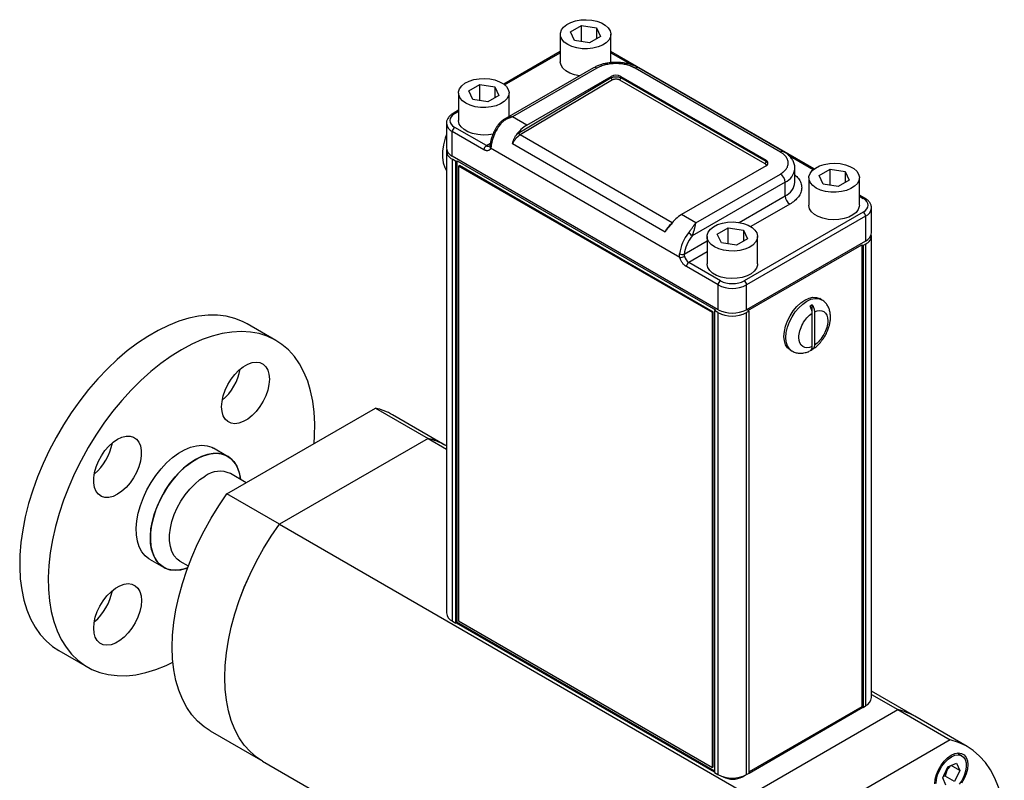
# Model space of a CAD drawing. Header units: inches. Extents: x 6.3 to 30.5, y 2.9 to 18.1.
# Tile 6 of 6: x 25.2 to 29.8, y 14.6 to 18.1. Entities that reach past the tile are written whole.
import ezdxf

# ---------------------------------------------------------------- set-up
doc = ezdxf.new("R2010")
doc.units = ezdxf.units.IN
doc.header["$MEASUREMENT"] = 0

msp = doc.modelspace()

# ---------------------------------------------------------------- linework, layer by layer
at = {"color": 7, "linetype": 'Continuous', "lineweight": 25}
for p, q in [((27.7818, 18.044), (27.8328, 18.0734)), ((27.8328, 18.0734), (27.9025, 18.0627)), ((27.8328, 17.9987), (27.8328, 18.0734)), ((27.9025, 18.0627), (27.9212, 18.0224)), ((27.9025, 18.0627), (27.9025, 18.0116)), ((27.7343, 18.0332), (27.7343, 17.9056)), ((27.8005, 18.0037), (27.7818, 18.044)), ((27.8702, 17.993), (27.8005, 18.0037)), ((27.9212, 18.0224), (27.8702, 17.993)), ((27.9687, 17.9056), (27.9687, 18.0332)), ((27.7343, 17.953), (27.4722, 17.8016)), ((27.476, 17.7986), (27.7343, 17.9477)), ((28.9117, 17.4085), (27.9687, 17.953)), ((27.9687, 17.9477), (28.0685, 17.89)), ((27.8886, 17.8774), (27.4749, 17.6386)), ((27.9042, 17.8758), (27.5126, 17.6498)), ((28.7552, 17.4866), (28.081, 17.8758)), ((28.7708, 17.4882), (28.0966, 17.8774)), ((27.9705, 17.831), (27.5421, 17.575)), ((27.9759, 17.8218), (27.5475, 17.5659)), ((27.5789, 17.6115), (27.9705, 17.8376)), ((27.9705, 17.831), (27.9705, 17.8376)), ((28.0095, 17.8222), (28.6837, 17.4329)), ((28.0147, 17.8376), (28.6889, 17.4483)), ((28.0147, 17.8313), (28.0147, 17.8376)), ((28.6889, 17.4421), (28.0147, 17.8313)), ((27.3094, 17.7713), (27.3605, 17.8008)), ((27.3281, 17.7311), (27.3094, 17.7713)), ((27.3605, 17.8008), (27.4302, 17.79)), ((27.3605, 17.7261), (27.3605, 17.8008)), ((27.4302, 17.79), (27.4489, 17.7497)), ((27.4302, 17.79), (27.4302, 17.739)), ((27.262, 17.7605), (27.262, 17.6329)), ((27.3978, 17.7203), (27.3281, 17.7311)), ((27.4489, 17.7497), (27.3978, 17.7203)), ((27.4963, 17.651), (27.4963, 17.7605)), ((27.262, 17.6803), (27.2365, 17.6656)), ((27.2444, 17.6648), (27.262, 17.675)), ((27.5789, 17.6115), (27.5126, 17.6498)), ((27.2058, 17.6202), (27.2058, 17.5051)), ((27.3911, 17.5163), (27.2444, 17.601)), ((27.2333, 17.4669), (27.2333, 17.5819)), ((27.38, 17.4972), (27.2333, 17.5819)), ((28.2536, 17.1582), (27.5475, 17.5659)), ((27.3911, 17.5163), (27.4101, 17.5273)), ((28.2883, 16.9979), (27.4111, 17.5043)), ((28.2201, 17.1156), (27.5123, 17.5242)), ((27.2058, 17.4914), (27.2058, 15.348)), ((28.4661, 16.7552), (27.2333, 17.4669)), ((27.2498, 17.4435), (27.2334, 17.453)), ((27.2334, 15.3096), (27.2334, 17.453)), ((28.7926, 17.472), (28.9079, 17.4055)), ((27.2498, 17.4435), (27.2551, 17.4466)), ((27.2498, 15.3001), (27.2498, 17.4435)), ((27.2551, 17.4466), (28.4547, 16.7541)), ((27.2551, 15.3032), (27.2551, 17.4466)), ((27.2627, 17.4218), (27.2663, 17.4238)), ((28.44, 16.7421), (27.2627, 17.4218)), ((27.2627, 17.4218), (27.2627, 15.311)), ((28.4436, 16.7442), (27.2663, 17.4238)), ((28.6889, 17.4228), (28.2973, 17.1968)), ((28.6889, 17.4421), (28.6889, 17.4483)), ((28.823, 17.3468), (28.823, 17.4101)), ((28.9351, 17.3782), (28.9861, 17.4077)), ((28.9861, 17.4077), (29.0558, 17.3969)), ((28.9861, 17.333), (28.9861, 17.4077)), ((28.3636, 17.1585), (28.7552, 17.3846)), ((28.8876, 17.3674), (28.8876, 17.2398)), ((28.9538, 17.338), (28.9351, 17.3782)), ((29.0558, 17.3969), (29.0745, 17.3566)), ((29.0558, 17.3969), (29.0558, 17.3459)), ((29.122, 17.2398), (29.122, 17.3674)), ((28.7773, 17.3463), (28.3459, 17.0973)), ((28.7773, 17.283), (28.7773, 17.3463)), ((29.0235, 17.3272), (28.9538, 17.338)), ((29.0745, 17.3566), (29.0235, 17.3272)), ((28.564, 17.1599), (28.7773, 17.283)), ((29.1474, 17.2725), (29.122, 17.2872)), ((29.122, 17.2819), (29.1396, 17.2717)), ((28.7994, 17.2447), (28.6188, 17.1405)), ((29.1781, 17.112), (29.1781, 17.2271)), ((28.3636, 17.1585), (28.2973, 17.1968)), ((29.1396, 17.2079), (28.5877, 16.8893)), ((29.1506, 17.1888), (28.5987, 16.8702)), ((29.1506, 17.1888), (29.1506, 17.0738)), ((28.4627, 17.1055), (28.5138, 17.135)), ((28.5138, 17.135), (28.5835, 17.1242)), ((28.5138, 17.0603), (28.5138, 17.135)), ((28.4153, 17.0947), (28.4153, 16.9672)), ((28.4814, 17.0653), (28.4627, 17.1055)), ((28.5835, 17.1242), (28.6022, 17.084)), ((28.5835, 17.1242), (28.5835, 17.0732)), ((28.6496, 16.9672), (28.6496, 17.0947)), ((29.1779, 14.9549), (29.1779, 17.0983)), ((28.3092, 17.0128), (28.4153, 17.074)), ((28.5511, 17.0545), (28.4814, 17.0653)), ((28.6022, 17.084), (28.5511, 17.0545)), ((29.1506, 17.0738), (28.5987, 16.7552)), ((28.605, 16.7512), (29.1335, 17.0563)), ((29.1335, 17.0563), (29.1388, 17.0533)), ((29.1335, 17.0563), (29.1335, 14.9129)), ((29.1503, 17.0599), (29.1388, 17.0533)), ((29.1388, 17.0533), (29.1388, 14.9099)), ((29.1503, 17.0599), (29.1503, 14.9165)), ((28.4153, 17.023), (28.3305, 16.974)), ((28.4661, 16.8702), (28.3194, 16.9549)), ((28.4772, 16.8893), (28.3305, 16.974)), ((28.4661, 16.7552), (28.4661, 16.8702)), ((28.5987, 16.7552), (28.5987, 16.8702)), ((28.9028, 16.7392), (28.9028, 16.778)), ((28.9468, 16.8014), (28.938, 16.8065)), ((28.44, 16.7421), (28.4436, 16.7442)), ((28.44, 14.6314), (28.44, 16.7421)), ((28.4436, 14.6334), (28.4436, 16.7442)), ((28.4547, 16.7541), (28.4494, 16.751)), ((28.4659, 16.7415), (28.4494, 16.751)), ((28.4494, 16.751), (28.4494, 14.6076)), ((28.4659, 16.7415), (28.4659, 14.5981)), ((28.6103, 16.7482), (28.5988, 16.7415)), ((28.5988, 14.5981), (28.5988, 16.7415)), ((28.6103, 16.7482), (28.605, 16.7512)), ((28.6103, 14.6047), (28.6103, 16.7482)), ((28.9028, 16.5846), (28.9028, 16.7392)), ((28.9135, 16.7453), (28.9135, 16.5907)), ((26.4143, 16.6128), (26.2821, 16.6891)), ((28.9028, 16.5703), (28.9028, 16.5846)), ((28.8005, 16.5683), (28.8094, 16.5632)), ((26.1875, 15.9003), (26.877, 16.2984)), ((26.877, 16.2984), (27.1206, 16.1578)), ((27.199, 16.1268), (26.9554, 16.2674)), ((27.1205, 16.1576), (26.431, 15.7595)), ((27.1206, 16.1578), (26.4311, 15.7597)), ((27.1205, 16.1576), (27.2058, 16.1083)), ((27.2058, 16.1227), (27.1989, 16.1266)), ((26.1909, 16.0746), (26.1255, 16.1124)), ((26.2772, 15.9521), (26.2039, 15.9944)), ((26.2772, 15.9521), (26.2039, 15.9944)), ((26.4311, 15.7597), (26.1875, 15.9003)), ((26.431, 15.7595), (28.6106, 14.5012)), ((25.8282, 15.5976), (25.8937, 15.5598)), ((25.9697, 15.5886), (26.0084, 15.5663)), ((25.9697, 15.5886), (26.0084, 15.5663)), ((27.2334, 15.3096), (27.2498, 15.3001)), ((27.2627, 15.311), (28.44, 14.6314)), ((27.2551, 15.3032), (27.2498, 15.3001)), ((27.2526, 15.3017), (28.4494, 14.6109)), ((28.4494, 14.6137), (27.2551, 15.3032)), ((25.4072, 15.1735), (25.5394, 15.0972)), ((29.3786, 14.8683), (29.1779, 14.9842)), ((29.1779, 14.9699), (29.3002, 14.8993)), ((29.1335, 14.9129), (28.6103, 14.6109)), ((28.6103, 14.6051), (29.1385, 14.9101)), ((28.6106, 14.5012), (29.3002, 14.8993)), ((29.1388, 14.9099), (29.1335, 14.9129)), ((29.1388, 14.9099), (29.1503, 14.9165)), ((29.3002, 14.8993), (29.5438, 14.7587)), ((29.6222, 14.7277), (29.3786, 14.8683)), ((26.109, 14.8013), (26.3435, 14.666)), ((29.5438, 14.7587), (28.8542, 14.3606)), ((29.5974, 14.685), (29.575, 14.6979)), ((26.3525, 14.6605), (28.5322, 13.4022)), ((28.4436, 14.6334), (28.44, 14.6314)), ((29.5084, 14.5828), (29.5329, 14.6337)), ((29.5263, 14.6099), (29.5337, 14.6253)), ((29.5329, 14.6337), (29.5727, 14.6506)), ((29.541, 14.6372), (29.5337, 14.6253)), ((29.5881, 14.6166), (29.5476, 14.64)), ((29.5727, 14.6506), (29.5881, 14.6166)), ((28.4494, 14.6076), (28.4659, 14.5981)), ((28.4879, 14.5887), (28.4906, 14.5871)), ((28.4906, 14.5878), (28.4906, 14.5871)), ((28.579, 14.5871), (28.5916, 14.5944)), ((28.579, 14.5871), (28.579, 14.5894)), ((28.5988, 14.5981), (28.6103, 14.6047)), ((29.5237, 14.5488), (29.5084, 14.5828)), ((29.5195, 14.5911), (29.5112, 14.5885)), ((29.5636, 14.5657), (29.5195, 14.5911)), ((29.5881, 14.6166), (29.5636, 14.5657))]:
    msp.add_line(p, q, dxfattribs=at)
at = {"color": 7, "linetype": 'Continuous', "lineweight": 25, "flags": 128}
for points in [[(27.7686, 17.9854), (27.7528, 17.9968), (27.7415, 18.0099), (27.7354, 18.0241), (27.7347, 18.0387), (27.7395, 18.0531), (27.7495, 18.0665), (27.7643, 18.0784), (27.7831, 18.0881), (27.8052, 18.0953), (27.8294, 18.0996), (27.8547, 18.1008), (27.8798, 18.0988), (27.9036, 18.0938), (27.9249, 18.0859), (27.9428, 18.0756), (27.9565, 18.0633), (27.9652, 18.0495), (27.9686, 18.035), (27.9666, 18.0205), (27.9591, 18.0065), (27.9467, 17.9937), (27.9298, 17.9828), (27.9092, 17.9743), (27.8859, 17.9685), (27.861, 17.9658), (27.8357, 17.9662), (27.8111, 17.9697), (27.7884, 17.9762), (27.7686, 17.9854)], [(27.8236, 17.8399), (27.8232, 17.84), (27.7994, 17.845), (27.7781, 17.8529), (27.7602, 17.8632), (27.7465, 17.8756), (27.7378, 17.8893), (27.7344, 17.9038), (27.7343, 17.9056)], [(27.2963, 17.7127), (27.2804, 17.7241), (27.2692, 17.7372), (27.263, 17.7514), (27.2623, 17.766), (27.2671, 17.7804), (27.2771, 17.7938), (27.2919, 17.8057), (27.3108, 17.8155), (27.3328, 17.8227), (27.3571, 17.827), (27.3823, 17.8281), (27.4074, 17.8262), (27.4312, 17.8211), (27.4526, 17.8132), (27.4705, 17.8029), (27.4841, 17.7906), (27.4929, 17.7768), (27.4963, 17.7624), (27.4942, 17.7478), (27.4868, 17.7338), (27.4743, 17.7211), (27.4574, 17.7102), (27.4368, 17.7016), (27.4135, 17.6958), (27.3887, 17.6931), (27.3633, 17.6935), (27.3387, 17.697), (27.316, 17.7035), (27.2963, 17.7127)], [(27.4221, 17.57), (27.4012, 17.5665), (27.376, 17.5653), (27.3509, 17.5673), (27.3271, 17.5723), (27.3057, 17.5802), (27.2878, 17.5906), (27.2742, 17.6029), (27.2654, 17.6166), (27.262, 17.6311), (27.262, 17.6329)], [(27.456, 17.6153), (27.454, 17.6164), (27.4522, 17.6172), (27.4509, 17.6176), (27.4499, 17.6176), (27.4494, 17.6173)], [(27.2058, 17.5684), (27.2, 17.551), (27.1922, 17.5203), (27.188, 17.4906), (27.1876, 17.4626), (27.191, 17.4371), (27.1981, 17.4146), (27.2058, 17.3998)], [(27.4142, 17.5188), (27.4122, 17.5201), (27.4108, 17.5216), (27.4099, 17.5231), (27.4095, 17.5246), (27.4096, 17.5252)], [(28.9219, 17.3196), (28.906, 17.331), (28.8948, 17.3441), (28.8887, 17.3583), (28.888, 17.3729), (28.8928, 17.3873), (28.9028, 17.4007), (28.9176, 17.4126), (28.9364, 17.4224), (28.9585, 17.4296), (28.9827, 17.4339), (29.008, 17.435), (29.0331, 17.4331), (29.0569, 17.428), (29.0782, 17.4201), (29.0961, 17.4098), (29.1098, 17.3975), (29.1185, 17.3837), (29.1219, 17.3693), (29.1199, 17.3547), (29.1124, 17.3407), (29.1, 17.328), (29.083, 17.3171), (29.0625, 17.3085), (29.0392, 17.3028), (29.0143, 17.3), (28.989, 17.3004), (28.9644, 17.3039), (28.9417, 17.3104), (28.9219, 17.3196)], [(29.122, 17.2398), (29.1216, 17.2343), (29.1168, 17.22), (29.1068, 17.2065), (29.092, 17.1947), (29.0732, 17.1849), (29.0511, 17.1777), (29.0269, 17.1734), (29.0016, 17.1722), (28.9765, 17.1742), (28.9527, 17.1792), (28.9314, 17.1871), (28.9135, 17.1975), (28.8998, 17.2098), (28.8911, 17.2235), (28.8876, 17.238), (28.8876, 17.2398)], [(28.4496, 17.0469), (28.4337, 17.0583), (28.4224, 17.0714), (28.4163, 17.0856), (28.4156, 17.1002), (28.4204, 17.1146), (28.4304, 17.128), (28.4452, 17.1399), (28.4641, 17.1497), (28.4861, 17.1569), (28.5104, 17.1612), (28.5356, 17.1624), (28.5607, 17.1604), (28.5845, 17.1553), (28.6059, 17.1475), (28.6238, 17.1371), (28.6374, 17.1248), (28.6462, 17.1111), (28.6496, 17.0966), (28.6475, 17.082), (28.6401, 17.068), (28.6276, 17.0553), (28.6107, 17.0444), (28.5901, 17.0359), (28.5668, 17.0301), (28.542, 17.0273), (28.5166, 17.0277), (28.492, 17.0312), (28.4693, 17.0377), (28.4496, 17.0469)], [(28.6496, 16.9672), (28.6492, 16.9617), (28.6445, 16.9473), (28.6345, 16.9339), (28.6197, 16.922), (28.6008, 16.9122), (28.5787, 16.905), (28.5545, 16.9007), (28.5293, 16.8995), (28.5042, 16.9015), (28.4804, 16.9066), (28.459, 16.9144), (28.4411, 16.9248), (28.4275, 16.9371), (28.4187, 16.9508), (28.4153, 16.9653), (28.4153, 16.9672)], [(28.8005, 16.5683), (28.8005, 16.5683), (28.7884, 16.5784), (28.7794, 16.5926), (28.7739, 16.6104), (28.772, 16.6313), (28.7739, 16.6543), (28.7794, 16.6785), (28.7884, 16.7031), (28.8005, 16.7271), (28.8152, 16.7496), (28.8321, 16.7696), (28.8503, 16.7866), (28.8693, 16.7997), (28.8882, 16.8085), (28.9065, 16.8126), (28.9233, 16.8119), (28.938, 16.8065)], [(28.8092, 16.5633), (28.7973, 16.5732), (28.7883, 16.5875), (28.7827, 16.6053), (28.7809, 16.6262), (28.7827, 16.6491), (28.7883, 16.6734), (28.7973, 16.698), (28.8094, 16.722), (28.8241, 16.7445), (28.8409, 16.7645), (28.8591, 16.7815), (28.8781, 16.7946), (28.8971, 16.8034), (28.9153, 16.8075), (28.9321, 16.8068), (28.9467, 16.8015)], [(26.2821, 16.6891), (26.2604, 16.7004), (26.2236, 16.7148), (26.1846, 16.7245), (26.1435, 16.7294), (26.1006, 16.7296), (26.0562, 16.7249), (26.0105, 16.7154), (25.9639, 16.7012), (25.9164, 16.6824), (25.8686, 16.6591), (25.8206, 16.6314), (25.7728, 16.5995), (25.7254, 16.5636), (25.6787, 16.5238), (25.633, 16.4805), (25.5886, 16.4339), (25.5457, 16.3843), (25.5046, 16.332), (25.4656, 16.2772), (25.4288, 16.2204), (25.3946, 16.1618), (25.363, 16.1019), (25.3344, 16.0409), (25.3088, 15.9792), (25.2864, 15.9173), (25.2674, 15.8555), (25.2519, 15.7941), (25.2399, 15.7335), (25.2316, 15.6741), (25.2269, 15.6163), (25.226, 15.5604), (25.2288, 15.5067), (25.2353, 15.4555), (25.2455, 15.4072), (25.2592, 15.3621), (25.2765, 15.3204), (25.2972, 15.2823), (25.3212, 15.2482), (25.3483, 15.2182), (25.3785, 15.1924), (25.4072, 15.1735)], [(26.592, 16.1339), (26.5945, 16.17), (26.5955, 16.226), (26.5927, 16.2797), (26.5862, 16.3308), (26.576, 16.3791), (26.5623, 16.4242), (26.545, 16.4659), (26.5243, 16.504), (26.5003, 16.5381), (26.4731, 16.5681), (26.443, 16.5939), (26.4101, 16.6152), (26.3746, 16.6319), (26.3366, 16.6439), (26.2965, 16.6512), (26.2545, 16.6538), (26.2109, 16.6515), (26.1658, 16.6444), (26.1195, 16.6326), (26.0725, 16.6161), (26.0248, 16.595), (25.9769, 16.5695)], [(25.9769, 16.5695), (25.9289, 16.5396), (25.8812, 16.5057), (25.8342, 16.4678), (25.7879, 16.4263), (25.7429, 16.3813), (25.6992, 16.3332), (25.6572, 16.2821), (25.6171, 16.2286), (25.5791, 16.1727), (25.5436, 16.115), (25.5107, 16.0557), (25.4806, 15.9951), (25.4534, 15.9338), (25.4294, 15.8719), (25.4087, 15.81), (25.3915, 15.7483), (25.3777, 15.6873), (25.3675, 15.6273), (25.361, 15.5687), (25.3582, 15.5117), (25.3592, 15.4569), (25.3638, 15.4044), (25.3722, 15.3546), (25.3841, 15.3079), (25.3997, 15.2644), (25.4187, 15.2245), (25.441, 15.1884), (25.4666, 15.1563), (25.4953, 15.1284), (25.5268, 15.1049), (25.5611, 15.0859), (25.5978, 15.0715), (25.6369, 15.0618), (25.6779, 15.0569), (25.7208, 15.0568), (25.7652, 15.0614), (25.8109, 15.0709), (25.8576, 15.0851), (25.905, 15.1039), (25.9369, 15.119)], [(26.3843, 16.4329), (26.3824, 16.4083), (26.3768, 16.3824), (26.3677, 16.356), (26.3554, 16.3301), (26.3403, 16.3055), (26.3229, 16.2831), (26.3039, 16.2635), (26.2838, 16.2476), (26.2634, 16.2358), (26.2433, 16.2286), (26.2243, 16.2261), (26.2069, 16.2285), (26.1918, 16.2357), (26.1795, 16.2474), (26.1704, 16.2632), (26.1648, 16.2827), (26.1629, 16.3051), (26.1648, 16.3297), (26.1704, 16.3556), (26.1795, 16.3819), (26.1918, 16.4079), (26.2069, 16.4325), (26.2243, 16.4549), (26.2433, 16.4744), (26.2634, 16.4903), (26.2838, 16.5021), (26.3039, 16.5094), (26.3229, 16.5118), (26.3403, 16.5094), (26.3554, 16.5023), (26.3677, 16.4906), (26.3768, 16.4747), (26.3824, 16.4553), (26.3843, 16.4329)], [(25.6801, 16.1541), (25.7004, 16.1637), (25.7201, 16.1686), (25.7384, 16.1686), (25.7547, 16.1638), (25.7684, 16.1543), (25.7792, 16.1405), (25.7865, 16.1228), (25.7903, 16.1018), (25.7903, 16.0782), (25.7865, 16.0528), (25.7792, 16.0266), (25.7684, 16.0003), (25.7547, 15.975), (25.7384, 15.9513), (25.7201, 15.9303), (25.7004, 15.9125), (25.6801, 15.8986), (25.6598, 15.889), (25.6401, 15.8841), (25.6218, 15.8841), (25.6055, 15.8889), (25.5918, 15.8984), (25.581, 15.9122), (25.5737, 15.9299), (25.5699, 15.951), (25.5699, 15.9745), (25.5737, 15.9999), (25.581, 16.0261), (25.5918, 16.0524), (25.6055, 16.0777), (25.6218, 16.1014), (25.6401, 16.1224), (25.6598, 16.1402), (25.6801, 16.1541)], [(25.8282, 15.5976), (25.8258, 15.599), (25.8076, 15.6133), (25.7925, 15.6319), (25.7807, 15.6545), (25.7724, 15.6807), (25.7677, 15.71), (25.7668, 15.7418), (25.7696, 15.7757), (25.7761, 15.811), (25.7862, 15.8471), (25.7997, 15.8833), (25.8163, 15.919), (25.8359, 15.9536), (25.8579, 15.9864), (25.8821, 16.0169), (25.9079, 16.0445), (25.935, 16.0687), (25.9628, 16.0891), (25.9909, 16.1053), (26.0187, 16.117), (26.0458, 16.1241), (26.0716, 16.1263), (26.0958, 16.1238), (26.1178, 16.1164), (26.1255, 16.1124)], [(26.0049, 15.5568), (25.9867, 15.5511), (25.9602, 15.5464), (25.9352, 15.5466), (25.912, 15.5515), (25.8912, 15.5613), (25.8731, 15.5756), (25.858, 15.5942), (25.8461, 15.6168), (25.8378, 15.6429), (25.8331, 15.6722), (25.8322, 15.7041), (25.835, 15.7379), (25.8415, 15.7732), (25.8516, 15.8093), (25.8651, 15.8455), (25.8818, 15.8813), (25.9013, 15.9158), (25.9233, 15.9487), (25.9475, 15.9791), (25.9733, 16.0067), (26.0004, 16.0309), (26.0282, 16.0513), (26.0563, 16.0675), (26.0841, 16.0792), (26.1112, 16.0863), (26.1371, 16.0886), (26.1612, 16.086), (26.1833, 16.0786), (26.2028, 16.0666), (26.2194, 16.0501), (26.2329, 16.0294), (26.243, 16.005), (26.2495, 15.9772), (26.2509, 15.9673)], [(26.2509, 15.9673), (26.2467, 15.9915), (26.2384, 16.0177), (26.2266, 16.0403), (26.2115, 16.0589), (26.1934, 16.0732), (26.1725, 16.0829), (26.1494, 16.0879), (26.1243, 16.088), (26.0978, 16.0834), (26.0703, 16.0739), (26.0423, 16.0599)], [(26.0423, 16.0599), (26.0143, 16.0416), (25.9867, 16.0193), (25.9602, 15.9933), (25.9352, 15.9642), (25.912, 15.9325), (25.8912, 15.8987), (25.8731, 15.8635), (25.858, 15.8275), (25.8461, 15.7912), (25.8378, 15.7555), (25.8331, 15.7208), (25.8322, 15.6878), (25.835, 15.6572), (25.8415, 15.6294), (25.8516, 15.605), (25.8651, 15.5843), (25.8818, 15.5679), (25.9013, 15.5558), (25.9233, 15.5484), (25.9475, 15.5459), (25.9733, 15.5481), (26.0004, 15.5552), (26.0049, 15.5568)], [(25.9697, 15.5886), (25.9573, 15.5975), (25.9434, 15.6131), (25.9326, 15.6326), (25.9253, 15.6557), (25.9216, 15.6819), (25.9216, 15.7104), (25.9253, 15.7408), (25.9326, 15.7724), (25.9434, 15.8043), (25.9573, 15.836), (25.9742, 15.8667), (25.9935, 15.8957), (26.0149, 15.9223), (26.038, 15.9461), (26.0621, 15.9664), (26.0868, 15.9828)], [(26.109, 14.8013), (26.0814, 14.8195), (26.0514, 14.8452), (26.0246, 14.8752), (26.0009, 14.9094), (25.9807, 14.9476), (25.9639, 14.9895), (25.9507, 15.0349), (25.9413, 15.0835), (25.9356, 15.1349), (25.9337, 15.1888), (25.9356, 15.245), (25.9413, 15.303), (25.9507, 15.3625), (25.9639, 15.423), (25.9807, 15.4843), (26.0009, 15.5459), (26.0246, 15.6074), (26.0514, 15.6684), (26.0814, 15.7286), (26.1141, 15.7876), (26.1496, 15.845), (26.1875, 15.9003)], [(26.3525, 14.6605), (26.3248, 14.6787), (26.2949, 14.7044), (26.2681, 14.7344), (26.2444, 14.7686), (26.2241, 14.8068), (26.2074, 14.8487), (26.1942, 14.8941), (26.1848, 14.9427), (26.1791, 14.9941), (26.1772, 15.048), (26.1791, 15.1042), (26.1848, 15.1622), (26.1942, 15.2217), (26.2074, 15.2822), (26.2241, 15.3435), (26.2444, 15.4051), (26.2681, 15.4666), (26.2949, 15.5276), (26.3248, 15.5878), (26.3576, 15.6468), (26.3931, 15.7042), (26.431, 15.7595)], [(26.3526, 14.6607), (26.3249, 14.6789), (26.295, 14.7045), (26.2682, 14.7346), (26.2445, 14.7688), (26.2242, 14.807), (26.2075, 14.8489), (26.1943, 14.8943), (26.1849, 14.9428), (26.1792, 14.9943), (26.1773, 15.0482), (26.1792, 15.1044), (26.1849, 15.1624), (26.1943, 15.2218), (26.2075, 15.2824), (26.2242, 15.3437), (26.2445, 15.4053), (26.2682, 15.4668), (26.295, 15.5278), (26.3249, 15.588), (26.3577, 15.647), (26.3932, 15.7043), (26.4311, 15.7597)], [(25.5694, 15.2771), (25.5713, 15.3017), (25.5769, 15.3276), (25.586, 15.354), (25.5983, 15.3799), (25.6134, 15.4045), (25.6308, 15.4269), (25.6498, 15.4464), (25.6699, 15.4623), (25.6903, 15.4741), (25.7104, 15.4814), (25.7294, 15.4839), (25.7468, 15.4815), (25.7619, 15.4743), (25.7742, 15.4626), (25.7833, 15.4467), (25.7889, 15.4273), (25.7908, 15.4049), (25.7889, 15.3803), (25.7833, 15.3544), (25.7742, 15.328), (25.7619, 15.3021), (25.7468, 15.2775), (25.7294, 15.2551), (25.7104, 15.2356), (25.6903, 15.2197), (25.6699, 15.2079), (25.6498, 15.2006), (25.6308, 15.1981), (25.6134, 15.2005), (25.5983, 15.2077), (25.586, 15.2194), (25.5769, 15.2353), (25.5713, 15.2547), (25.5694, 15.2771)], [(29.7943, 14.4101), (29.7899, 14.4456), (29.7805, 14.4941), (29.7673, 14.5395), (29.7506, 14.5814), (29.7303, 14.6196), (29.7067, 14.6538), (29.6798, 14.6838), (29.6499, 14.7095), (29.6171, 14.7306), (29.5816, 14.747), (29.5438, 14.7587)], [(29.4718, 14.5555), (29.4737, 14.5763), (29.4793, 14.5982), (29.4885, 14.6202), (29.5006, 14.6412), (29.5151, 14.6601), (29.5313, 14.676), (29.5483, 14.6881), (29.5653, 14.6957), (29.5815, 14.6985), (29.596, 14.6963), (29.6082, 14.6893), (29.6173, 14.6778), (29.623, 14.6624), (29.6249, 14.6439), (29.623, 14.6231), (29.6173, 14.6011), (29.6082, 14.5791), (29.596, 14.5581)], [(29.4787, 14.5561), (29.4799, 14.5754), (29.4848, 14.596), (29.4931, 14.6168), (29.5043, 14.6367), (29.518, 14.6546), (29.5332, 14.6695), (29.5493, 14.6807), (29.5653, 14.6875), (29.5804, 14.6896), (29.5938, 14.6868), (29.6047, 14.6793), (29.6126, 14.6675)], [(29.6126, 14.6675), (29.617, 14.6521), (29.6176, 14.6339), (29.6146, 14.6138), (29.608, 14.5929), (29.5981, 14.5725), (29.5856, 14.5535)]]:
    msp.add_lwpolyline(points, dxfattribs=at)
at = {"color": 7, "linetype": 'Continuous', "lineweight": 25}
for centre, radius, start, end in [((27.895, 17.8631), 0.0157, 54.3826, 114.3071), ((28.0901, 17.8631), 0.0157, 65.6929, 125.6174), ((27.9926, 17.7949), 0.048, 62.6098, 117.3902), ((27.9821, 17.8317), 0.0117, 183.6388, 237.5209), ((28.0031, 17.8318), 0.0116, 303.2296, 357.3477), ((27.2398, 17.6584), 0.00788, 54.4262, 113.8082), ((27.2528, 17.6249), 0.0472, 186.0665, 245.5931), ((27.2573, 17.5808), 0.024, 122.6054, 177.3946), ((27.6128, 17.4899), 0.2007, 141.3469, 171.7316), ((27.6661, 17.4682), 0.1678, 121.3291, 144.4669), ((27.5993, 17.4865), 0.0948, 123.1115, 156.5237), ((27.5538, 17.5758), 0.0117, 183.6388, 237.5209), ((27.2528, 17.5098), 0.0472, 185.6949, 245.6255), ((27.2504, 17.4937), 0.0441, 173.9568, 247.2222), ((27.404, 17.4961), 0.024, 122.6054, 177.3946), ((27.4002, 17.5288), 0.0154, 233.7696, 294.5479), ((27.4184, 17.5129), 0.0113, 161.5236, 229.8512), ((28.7644, 17.4738), 0.0158, 66.4092, 125.5547), ((28.6773, 17.4426), 0.0116, 303.2296, 357.3477), ((28.684, 17.4356), 0.0136, 290.7832, 69.2168), ((28.7447, 17.4181), 0.0788, 294.4278, 353.696), ((28.7293, 17.3441), 0.048, 2.6054, 57.3946), ((28.7448, 17.3546), 0.0786, 294.3745, 354.3051), ((28.8253, 17.2852), 0.048, 182.6054, 237.3946), ((29.1442, 17.2653), 0.00789, 66.4729, 125.5491), ((29.1321, 17.2311), 0.0461, 293.6623, 355.3572), ((28.3846, 17.0535), 0.1678, 121.3291, 144.4669), ((29.1266, 17.1877), 0.024, 2.6054, 57.3946), ((28.3095, 17.0763), 0.0977, 127.3576, 156.2577), ((28.4859, 16.9859), 0.2007, 141.3469, 171.7316), ((28.2973, 17.0562), 0.0636, 40.1488, 59.9207), ((29.1343, 17.1), 0.0432, 291.8022, 6.2323), ((29.1312, 17.1167), 0.0472, 294.3745, 354.3051), ((28.3005, 17.0393), 0.0279, 241.5927, 288.1806), ((28.291, 17.0358), 0.038, 265.919, 299.4457), ((28.357, 17.0151), 0.0488, 194.6814, 237.1122), ((28.3434, 16.9538), 0.024, 122.6054, 177.3946), ((28.4901, 16.8691), 0.024, 122.6054, 177.3946), ((28.5324, 16.9982), 0.1441, 242.6098, 297.3902), ((28.5747, 16.8691), 0.024, 2.6054, 57.3946), ((28.9575, 16.6711), 0.12, 117.0735, 122.9212), ((28.5323, 16.8698), 0.1445, 242.6097, 297.3903), ((28.5324, 16.8831), 0.1441, 242.6098, 297.3902), ((28.8376, 16.6711), 0.12, 297.0735, 302.9212), ((26.0013, 16.5262), 0.2524, 310.6335, 349.3719), ((26.8116, 16.0177), 0.2882, 60.0573, 76.8818), ((25.4078, 16.1836), 0.2524, 310.6335, 349.3719), ((27.0551, 15.8769), 0.2882, 60.0573, 76.8818), ((27.0553, 15.8776), 0.2877, 58.4576, 76.891), ((26.1552, 15.8893), 0.1159, 65.1337, 126.1767), ((25.4078, 15.4982), 0.2524, 310.6335, 349.3719), ((27.2529, 15.3527), 0.0473, 185.6948, 245.6253), ((29.1308, 14.9596), 0.0473, 294.3747, 354.3052), ((29.2348, 14.6186), 0.2882, 60.0573, 76.8818), ((29.4656, 14.65), 0.0724, 340.0881, 348.2838), ((28.5323, 14.7264), 0.1445, 242.6097, 297.3903), ((28.5348, 14.6724), 0.0961, 242.6097, 297.3903), ((29.4573, 14.6517), 0.0807, 314.5819, 328.7827)]:
    msp.add_arc(centre, radius, start, end, dxfattribs=at)
for points, knots in [([(27.9926, 17.9027), (27.9835, 17.9024), (27.9708, 17.9021), (27.9525, 17.8995), (27.9372, 17.8966), (27.92, 17.8916), (27.9034, 17.8854), (27.8935, 17.88), (27.8886, 17.8773)], [0, 0, 0, 0, 0.238102, 0.335275, 0.495326, 0.659658, 0.834455, 1, 1, 1, 1]), ([(28.081, 17.8758), (28.0799, 17.8765), (28.0777, 17.8777), (28.0743, 17.8794), (28.0708, 17.8811), (28.0671, 17.8827), (28.0614, 17.8851), (28.0532, 17.888), (28.0421, 17.8912), (28.0305, 17.8937), (28.014, 17.8962), (27.9926, 17.8975), (27.9711, 17.8962), (27.9547, 17.8937), (27.943, 17.8912), (27.9319, 17.888), (27.9229, 17.8848), (27.9155, 17.8817), (27.9097, 17.8789), (27.906, 17.8769), (27.9042, 17.8758)], [0, 0, 0, 0, 0.023336, 0.046629, 0.069911, 0.093212, 0.116565, 0.178302, 0.240092, 0.304403, 0.368768, 0.500006, 0.631244, 0.695555, 0.759919, 0.821657, 0.883446, 0.92231, 0.961113, 1, 1, 1, 1]), ([(28.0963, 17.8772), (28.0943, 17.8784), (28.0869, 17.8831), (28.0717, 17.8894), (28.0529, 17.8954), (28.0352, 17.8991), (28.0158, 17.902), (28.0016, 17.9024), (27.9926, 17.9027)], [0, 0, 0, 0, 0.071898, 0.269228, 0.474144, 0.624743, 0.761638, 1, 1, 1, 1]), ([(27.9759, 17.8218), (27.9763, 17.8221), (27.9773, 17.8227), (27.979, 17.8235), (27.981, 17.8242), (27.9841, 17.8251), (27.9881, 17.8259), (27.9927, 17.8262), (27.9972, 17.826), (28.0014, 17.8253), (28.005, 17.8242), (28.0074, 17.8233), (28.0088, 17.8225), (28.0095, 17.8222)], [0, 0, 0, 0, 0.052807, 0.110427, 0.172871, 0.240209, 0.391537, 0.500059, 0.608835, 0.759895, 0.848708, 0.928714, 1, 1, 1, 1]), ([(27.2367, 17.6655), (27.2358, 17.665), (27.2308, 17.6625), (27.2234, 17.6565), (27.2147, 17.6474), (27.2087, 17.6365), (27.2056, 17.627), (27.2062, 17.6214), (27.2063, 17.6199)], [0, 0, 0, 0, 0.047119, 0.257409, 0.472864, 0.692897, 0.920385, 1, 1, 1, 1]), ([(27.2444, 17.6648), (27.2297, 17.6564), (27.2215, 17.6449), (27.2215, 17.621), (27.2297, 17.6095), (27.2444, 17.601)], [0, 0, 0, 0, 0.5, 0.5, 1, 1, 1, 1]), ([(27.4749, 17.6386), (27.4702, 17.6357), (27.4606, 17.6297), (27.4532, 17.6215), (27.4494, 17.6173)], [0, 0, 0, 0, 0.487188, 1, 1, 1, 1]), ([(27.5126, 17.6498), (27.5116, 17.6495), (27.509, 17.6487), (27.5038, 17.647), (27.4968, 17.6444), (27.4891, 17.641), (27.4816, 17.637), (27.4746, 17.6326), (27.4685, 17.628), (27.4636, 17.6237), (27.4596, 17.6196), (27.4572, 17.6167), (27.456, 17.6153)], [0, 0, 0, 0, 0.046628, 0.125031, 0.250332, 0.385259, 0.500578, 0.630246, 0.749651, 0.835735, 0.91911, 1, 1, 1, 1]), ([(27.5126, 17.6498), (27.5112, 17.6497), (27.5085, 17.6494), (27.5046, 17.6489), (27.501, 17.6482), (27.4977, 17.6475), (27.4946, 17.6467), (27.4917, 17.6459), (27.4892, 17.645), (27.4869, 17.6442), (27.4848, 17.6434), (27.483, 17.6426), (27.4814, 17.6419), (27.4801, 17.6413), (27.479, 17.6408), (27.4781, 17.6403), (27.4775, 17.64), (27.4771, 17.6398), (27.4769, 17.6397), (27.4768, 17.6397)], [0, 0, 0, 0, 0.111989, 0.217049, 0.315321, 0.406914, 0.49191, 0.570365, 0.64231, 0.707754, 0.766689, 0.819094, 0.864935, 0.904174, 0.936769, 0.962679, 0.981874, 0.994324, 1, 1, 1, 1]), ([(27.4333, 17.5935), (27.4295, 17.5863), (27.4241, 17.5763), (27.4181, 17.5609), (27.4139, 17.5479), (27.4109, 17.5352), (27.4101, 17.5278), (27.4098, 17.5252)], [0, 0, 0, 0, 0.321366, 0.451587, 0.665578, 0.884262, 1, 1, 1, 1]), ([(27.4495, 17.6173), (27.4489, 17.6165), (27.4447, 17.6115), (27.4393, 17.6034), (27.4349, 17.596), (27.4333, 17.5935)], [0, 0, 0, 0, 0.105058, 0.690888, 1, 1, 1, 1]), ([(27.5123, 17.5242), (27.5127, 17.5258), (27.5134, 17.5285), (27.5143, 17.5322), (27.5155, 17.5362), (27.517, 17.5407), (27.519, 17.5463), (27.5213, 17.5516), (27.524, 17.5569), (27.5267, 17.5616), (27.5287, 17.5644), (27.5296, 17.5657)], [0, 0, 0, 0, 0.103438, 0.18667, 0.249696, 0.381921, 0.499629, 0.640136, 0.770202, 0.890058, 1, 1, 1, 1]), ([(27.4111, 17.5043), (27.4109, 17.5037), (27.4104, 17.5026), (27.4096, 17.501), (27.4086, 17.4996), (27.4076, 17.4982), (27.4058, 17.4964), (27.4031, 17.4944), (27.3991, 17.493), (27.3946, 17.4925), (27.3904, 17.493), (27.3866, 17.4941), (27.3833, 17.4954), (27.3811, 17.4966), (27.38, 17.4972)], [0, 0, 0, 0, 0.048984, 0.097724, 0.14639, 0.195159, 0.244202, 0.372023, 0.500031, 0.627852, 0.755859, 0.837333, 0.918445, 1, 1, 1, 1]), ([(27.4076, 17.5165), (27.4074, 17.5161), (27.4069, 17.5147), (27.4068, 17.5148), (27.4066, 17.5148), (27.4066, 17.5148)], [0, 0, 0, 0, 0.2866583, 0.8437762, 1, 1, 1, 1]), ([(27.4096, 17.5251), (27.4093, 17.5231), (27.4087, 17.5196), (27.408, 17.5175), (27.4077, 17.5165)], [0, 0, 0, 0, 0.5696093, 1, 1, 1, 1]), ([(27.4142, 17.5188), (27.414, 17.5179), (27.4138, 17.5161), (27.4134, 17.5135), (27.4129, 17.511), (27.4124, 17.5086), (27.4118, 17.5063), (27.4113, 17.505), (27.4111, 17.5043)], [0, 0, 0, 0, 0.168935, 0.33636, 0.502722, 0.668475, 0.834081, 1, 1, 1, 1]), ([(28.7552, 17.3846), (28.7562, 17.3852), (28.7584, 17.3865), (28.7614, 17.3884), (28.7644, 17.3904), (28.7671, 17.3925), (28.7713, 17.3959), (28.7763, 17.4006), (28.7818, 17.407), (28.7861, 17.4137), (28.7905, 17.4232), (28.7927, 17.4356), (28.7905, 17.448), (28.7861, 17.4575), (28.7818, 17.4642), (28.7763, 17.4706), (28.7707, 17.4758), (28.7653, 17.4801), (28.7605, 17.4834), (28.7569, 17.4856), (28.7552, 17.4866)], [0, 0, 0, 0, 0.0233358, 0.0466288, 0.0699105, 0.0932121, 0.1165649, 0.1783022, 0.2400921, 0.3044035, 0.3687678, 0.5000056, 0.6312435, 0.695555, 0.7599192, 0.8216565, 0.8834464, 0.92231, 0.9611128, 1, 1, 1, 1]), ([(28.8225, 17.4091), (28.8226, 17.4122), (28.823, 17.4217), (28.8187, 17.4369), (28.8101, 17.4537), (28.7977, 17.4684), (28.7845, 17.4799), (28.7744, 17.4857), (28.7705, 17.4879)], [0, 0, 0, 0, 0.0956289, 0.2960828, 0.4845189, 0.6786744, 0.8745199, 1, 1, 1, 1]), ([(28.6837, 17.4329), (28.6856, 17.4316), (28.6885, 17.4295), (28.6902, 17.426), (28.6908, 17.4239), (28.6906, 17.4228), (28.6905, 17.4226)], [0, 0, 0, 0, 0.453793, 0.700434, 0.947621, 1, 1, 1, 1]), ([(28.6979, 17.4292), (28.6979, 17.4299), (28.698, 17.4327), (28.6954, 17.4375), (28.691, 17.4406), (28.6889, 17.4421)], [0, 0, 0, 0, 0.137008, 0.602322, 1, 1, 1, 1]), ([(28.823, 17.3808), (28.8287, 17.3754), (28.8409, 17.3637), (28.8516, 17.3434), (28.8556, 17.3213), (28.8517, 17.2991), (28.8401, 17.2783), (28.8228, 17.2598), (28.807, 17.2497), (28.7994, 17.2447)], [0, 0, 0, 0, 0.127605, 0.275259, 0.426047, 0.576835, 0.72449, 0.866251, 1, 1, 1, 1]), ([(29.1776, 17.2273), (29.1776, 17.2304), (29.1775, 17.2379), (29.1725, 17.2493), (29.164, 17.2604), (29.1552, 17.268), (29.1489, 17.2714), (29.1472, 17.2723)], [0, 0, 0, 0, 0.167551, 0.413015, 0.662891, 0.906164, 1, 1, 1, 1]), ([(28.248, 17.151), (28.2474, 17.1501), (28.246, 17.1483), (28.2439, 17.1456), (28.2416, 17.1427), (28.2392, 17.1397), (28.2366, 17.1365), (28.2337, 17.1329), (28.2304, 17.1289), (28.2271, 17.1248), (28.2236, 17.1203), (28.2214, 17.1174), (28.2201, 17.1156)], [0, 0, 0, 0, 0.072212, 0.148782, 0.229807, 0.315373, 0.405551, 0.500401, 0.618084, 0.750325, 0.85242, 1, 1, 1, 1]), ([(28.3291, 17.1113), (28.3298, 17.1121), (28.3312, 17.1139), (28.3332, 17.1165), (28.3352, 17.1192), (28.3371, 17.1219), (28.3399, 17.1258), (28.3436, 17.131), (28.3477, 17.137), (28.3518, 17.143), (28.3558, 17.1486), (28.3592, 17.1532), (28.3618, 17.1564), (28.3631, 17.158), (28.3636, 17.1585)], [0, 0, 0, 0, 0.04825, 0.097363, 0.147389, 0.198378, 0.250374, 0.369761, 0.499438, 0.614741, 0.749676, 0.874973, 0.953379, 1, 1, 1, 1]), ([(28.3459, 17.0973), (28.3464, 17.0982), (28.3473, 17.1001), (28.3486, 17.103), (28.3498, 17.1059), (28.3509, 17.1088), (28.352, 17.1116), (28.3536, 17.1164), (28.3555, 17.1231), (28.357, 17.1288), (28.3579, 17.1323), (28.3583, 17.1343), (28.3591, 17.1375), (28.36, 17.1418), (28.3611, 17.147), (28.3623, 17.1529), (28.3632, 17.1565), (28.3636, 17.1585)], [0, 0, 0, 0, 0.0430242, 0.0853589, 0.1271202, 0.1684055, 0.209294, 0.2498472, 0.3757769, 0.4989836, 0.5098804, 0.541323, 0.5930587, 0.6647951, 0.7563667, 0.8679089, 1, 1, 1, 1]), ([(28.2883, 16.9979), (28.2881, 16.9988), (28.2877, 17.0007), (28.2873, 17.0035), (28.287, 17.0064), (28.2869, 17.0092), (28.287, 17.012), (28.2872, 17.0139), (28.2873, 17.0148)], [0, 0, 0, 0, 0.165919, 0.331525, 0.497278, 0.66364, 0.831065, 1, 1, 1, 1]), ([(28.3194, 16.9549), (28.3188, 16.9553), (28.3175, 16.9561), (28.3155, 16.9574), (28.3135, 16.9589), (28.3116, 16.9605), (28.3087, 16.9631), (28.3049, 16.967), (28.3004, 16.9726), (28.2964, 16.9787), (28.2934, 16.9844), (28.2912, 16.9894), (28.2896, 16.9936), (28.2887, 16.9965), (28.2883, 16.9979)], [0, 0, 0, 0, 0.048984, 0.097724, 0.14639, 0.195159, 0.244202, 0.372023, 0.500031, 0.627852, 0.755859, 0.837333, 0.918445, 1, 1, 1, 1]), ([(28.9028, 16.7392), (28.9028, 16.7417), (28.9026, 16.7444), (28.9017, 16.7498), (28.901, 16.7526), (28.8983, 16.761), (28.8956, 16.7666), (28.8922, 16.7719)], [0, 0, 0, 0, 0.25, 0.25, 0.5, 0.5, 1, 1, 1, 1]), ([(28.9028, 16.778), (28.9045, 16.7754), (28.906, 16.7727), (28.9086, 16.7672), (28.9098, 16.7644), (28.9125, 16.756), (28.9135, 16.7504), (28.9135, 16.7453)], [0, 0, 0, 0, 0.25, 0.25, 0.5, 0.5, 1, 1, 1, 1]), ([(28.9624, 16.6336), (28.9666, 16.6414), (28.9724, 16.6523), (28.9787, 16.669), (28.983, 16.683), (28.9864, 16.6996), (28.9881, 16.7168), (28.9875, 16.7342), (28.9844, 16.7513), (28.9784, 16.7677), (28.9693, 16.7824), (28.9585, 16.7941), (28.9499, 16.7991), (28.9463, 16.8011)], [0, 0, 0, 0, 0.129159, 0.179881, 0.263755, 0.349679, 0.441252, 0.536368, 0.633829, 0.732214, 0.830796, 0.930252, 1, 1, 1, 1]), ([(28.9028, 16.5846), (28.886, 16.5764), (28.8703, 16.5761), (28.8473, 16.5915), (28.841, 16.6067), (28.841, 16.6457), (28.8473, 16.6682), (28.8703, 16.7101), (28.886, 16.7279), (28.9028, 16.7392)], [0, 0, 0, 0, 0.25, 0.25, 0.5, 0.5, 0.75, 0.75, 1, 1, 1, 1]), ([(28.9135, 16.7453), (28.9303, 16.7535), (28.946, 16.7538), (28.969, 16.7384), (28.9753, 16.7232), (28.9753, 16.6842), (28.969, 16.6617), (28.946, 16.6198), (28.9303, 16.6019), (28.9135, 16.5907)], [0, 0, 0, 0, 0.25, 0.25, 0.5, 0.5, 0.75, 0.75, 1, 1, 1, 1]), ([(28.9068, 16.5726), (28.9115, 16.576), (28.921, 16.5827), (28.9329, 16.5941), (28.9434, 16.6058), (28.9531, 16.6185), (28.9591, 16.6282), (28.9624, 16.6336)], [0, 0, 0, 0, 0.2179681, 0.4389404, 0.6004073, 0.7799549, 1, 1, 1, 1]), ([(28.8922, 16.5642), (28.8939, 16.5648), (28.8954, 16.5658), (28.898, 16.5683), (28.8992, 16.5698), (28.9019, 16.575), (28.9028, 16.5795), (28.9028, 16.5846)], [0, 0, 0, 0, 0.25, 0.25, 0.5, 0.5, 1, 1, 1, 1]), ([(28.9135, 16.5907), (28.9135, 16.5881), (28.9132, 16.5858), (28.9123, 16.5814), (28.9116, 16.5794), (28.9089, 16.5742), (28.9062, 16.5716), (28.9028, 16.5703)], [0, 0, 0, 0, 0.25, 0.25, 0.5, 0.5, 1, 1, 1, 1]), ([(28.8095, 16.5637), (28.8112, 16.5626), (28.8182, 16.5579), (28.8325, 16.554), (28.8511, 16.5524), (28.8698, 16.5554), (28.8827, 16.5591), (28.8889, 16.5626), (28.8892, 16.5627)], [0, 0, 0, 0, 0.0751087, 0.3059482, 0.5256041, 0.7537726, 0.9878414, 1, 1, 1, 1])]:
    msp.add_open_spline(points, degree=3, knots=knots, dxfattribs=at)
for points in [[(27.9705, 17.831), (27.9825, 17.8381), (28.0026, 17.8382), (28.0147, 17.8313)], [(27.5296, 17.5657), (27.5337, 17.5694), (27.5379, 17.5725), (27.5421, 17.575)], [(29.1396, 17.2079), (29.1701, 17.2255), (29.1701, 17.2541), (29.1396, 17.2717)], [(28.3459, 17.0973), (28.3261, 17.0721), (28.3127, 17.0411), (28.3092, 17.0128)], [(28.3092, 17.0128), (28.3086, 17.0095), (28.3088, 17.0061), (28.3097, 17.0027)], [(28.4772, 16.8893), (28.5077, 16.8717), (28.5572, 16.8717), (28.5877, 16.8893)], [(29.5263, 14.6099), (29.5237, 14.6038), (29.5215, 14.5975), (29.5195, 14.5911)]]:
    msp.add_open_spline(points, degree=3, dxfattribs=at)

doc.saveas('drawing.dxf')
